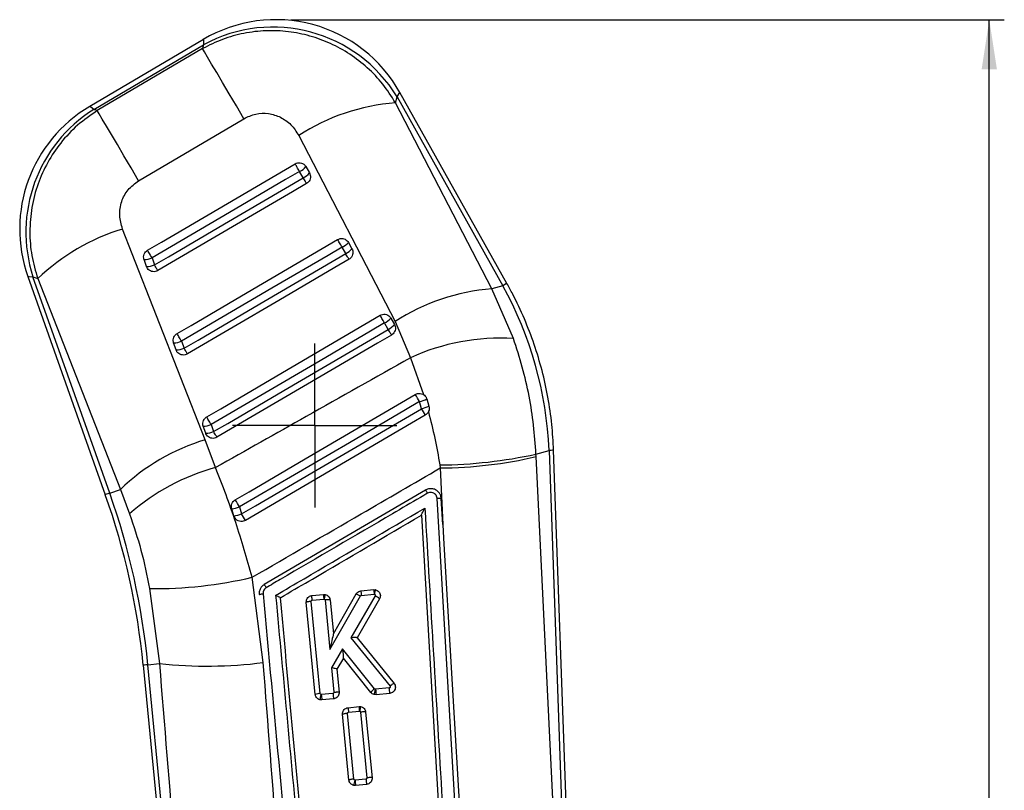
# Model space of a CAD drawing. Header units: millimetres. Extents: x 30 to 390, y 11 to 285.
# Tile 8 of 14: x 128 to 194, y 223 to 275. Entities that reach past the tile are written whole.
import ezdxf

# ---------------------------------------------------------------- set-up
doc = ezdxf.new("R2010")
doc.units = ezdxf.units.MM
doc.layers.add('FORMATO', color=179, linetype='Continuous')
doc.styles.add('SLDTEXTSTYLE0', font='TXT', dxfattribs={"width": 0.75})
doc.dimstyles.new('SLDDIMSTYLE1', dxfattribs={"dimtxt": 3.5, "dimasz": 3.302, "dimexe": 0, "dimexo": 0.0625, "dimgap": 0.875, "dimtad": 1, "dimdec": 0, "dimlfac": 0.75, "dimrnd": 1e-09, "dimzin": 12, "dimdsep": 46, "dimtxsty": 'SLDTEXTSTYLE0', "dimsah": 1, "dimcen": 0.09, "dimadec": 0, "dimazin": 3, "dimtfac": 1, "dimtofl": 0, "dimtmove": 0, "dimatfit": 3, "dimfxl": 0, "dimfrac": 2, "dimtolj": 1, "dimtzin": 12, "dimarcsym": 0})

# ---------------------------------------------------------------- blocks, each defined once
blk = doc.blocks.new('_D_3')
at = {"layer": 'FORMATO'}
for p, q in [((146.482, 274.523), (193.988, 274.523)), ((192.988, 98.779), (192.988, 274.523)), ((186.158, 98.779), (193.988, 98.779))]:
    blk.add_line(p, q, dxfattribs=at)
for points in [[(192.988, 274.523), (192.48, 271.221), (193.496, 271.221)], [(192.988, 98.779), (193.496, 102.081), (192.48, 102.081)]]:
    blk.add_solid(points, dxfattribs=at)
at = {"layer": 'FORMATO', "insert": (188.476, 185.454), "char_height": 3.5, "attachment_point": 1, "rotation": 90, "style": 'SLDTEXTSTYLE0'}
blk.add_mtext('132', dxfattribs=at)
blk = doc.blocks.new('SW_CENTERMARKSYMBOL_4')
at = {"layer": 'FORMATO', "color": 0}
for p, q in [((0, 3.333), (0, 5.467)), ((0, 0), (0, 3.333)), ((-3.333, 0), (-5.467, 0)), ((0, 0), (-3.333, 0)), ((0, 0), (0, -3.333)), ((0, 0), (3.333, 0)), ((3.333, 0), (5.467, 0)), ((0, -3.333), (0, -5.467))]:
    blk.add_line(p, q, dxfattribs=at)

msp = doc.modelspace()

# ---------------------------------------------------------------- linework, layer by layer
at = {"color": 7, "linetype": 'Continuous', "lineweight": 25}
for p, q in [((140.669406, 273.209641), (133.096887, 268.743643)), ((133.370346, 268.546889), (140.681203, 272.858549)), ((140.681203, 272.858549), (140.610117, 272.595236)), ((140.610117, 272.595236), (133.603057, 268.462329)), ((160.874697, 256.953626), (153.74697, 269.679118)), ((153.454373, 268.990089), (153.560089, 269.381671)), ((159.869577, 256.594886), (153.454373, 268.990089)), ((153.560089, 269.381671), (160.605626, 256.802906)), ((133.603057, 268.462329), (133.370346, 268.546889)), ((136.355984, 263.79763), (143.364038, 267.928808)), ((147.009751, 266.807228), (153.425922, 254.413395)), ((147.311102, 263.989776), (147.072778, 264.415293)), ((147.491754, 264.735529), (147.730083, 264.310012)), ((150.31889, 259.688069), (150.557218, 259.262571)), ((150.138206, 258.942295), (149.899881, 259.367793)), ((136.881375, 258.072683), (136.715403, 258.5406)), ((137.245082, 258.654465), (137.411051, 258.186548)), ((128.98104, 257.416695), (134.137139, 242.88091)), ((134.427797, 242.984016), (129.317026, 257.391998)), ((129.317026, 257.391998), (129.639768, 257.274736)), ((129.639768, 257.274736), (135.141565, 243.237197)), ((160.605626, 256.802906), (159.869577, 256.594886)), ((161.310318, 253.281265), (159.869577, 256.594886)), ((153.146028, 254.640608), (153.384356, 254.215111)), ((153.425922, 254.413395), (154.450049, 252.007146)), ((152.965322, 253.894835), (152.726995, 254.320333)), ((139.213893, 253.103921), (139.379865, 252.636015)), ((138.850225, 252.52217), (138.684251, 252.990076)), ((154.450049, 252.007146), (155.309668, 249.554862)), ((155.539013, 249.259253), (155.679527, 248.770713)), ((155.188332, 248.609393), (155.054776, 249.080101)), ((140.819083, 246.971646), (140.653109, 247.439553)), ((141.182724, 247.553388), (141.348698, 247.085481)), ((141.482515, 244.681427), (140.791919, 246.540794)), ((162.807314, 245.583484), (163.676639, 245.829184)), ((163.676639, 245.829184), (165.263677, 200.550973)), ((165.57855, 200.349747), (163.98408, 245.839963)), ((162.815207, 245.42129), (162.807314, 245.583484)), ((165.011456, 200.772324), (162.815207, 245.42129)), ((156.401127, 244.862983), (156.432831, 244.658698)), ((156.432831, 244.658698), (156.606858, 240.889429)), ((134.427797, 242.984016), (135.141565, 243.237197)), ((135.141565, 243.237197), (135.756476, 241.603553)), ((155.459474, 243.186483), (144.714868, 236.890713)), ((157.566655, 219.783554), (156.224166, 242.628703)), ((156.606858, 240.889429), (156.504994, 242.624401)), ((142.698572, 241.459657), (142.553295, 241.931497)), ((143.06898, 242.062111), (143.210876, 241.596301)), ((155.177326, 241.517195), (155.177387, 241.516162)), ((155.177387, 241.516162), (157.406009, 203.447709)), ((144.650813, 231.698294), (143.91557, 237.379153)), ((137.08599, 236.626297), (137.740312, 231.628527)), ((147.88357, 236.157427), (148.659498, 236.232409)), ((148.659498, 236.232409), (148.778633, 236.22632)), ((149.084415, 232.558538), (151.119088, 236.132432)), ((149.320298, 233.607758), (150.835833, 236.269791)), ((152.100106, 236.144155), (150.48414, 233.350813)), ((151.14961, 236.473033), (152.005679, 236.555764)), ((151.178081, 236.17043), (152.032494, 236.252993)), ((152.005679, 236.555764), (152.116196, 236.551304)), ((152.032494, 236.252993), (152.049868, 236.252506)), ((148.114175, 229.573895), (147.518516, 235.714107)), ((148.440342, 229.635069), (147.844725, 235.774854)), ((147.911179, 235.854744), (148.686407, 235.929657)), ((148.686407, 235.929657), (148.706541, 235.928664)), ((148.763503, 235.865592), (149.084415, 232.558538)), ((149.100928, 235.868404), (149.320298, 233.607758)), ((152.394246, 235.948254), (150.893044, 233.353286)), ((150.48414, 233.350813), (153.09218, 230.126887)), ((150.893044, 233.353286), (153.357705, 230.306605)), ((149.937679, 232.604721), (149.200967, 231.357286)), ((152.064662, 229.94548), (149.937679, 232.604721)), ((136.66124, 231.52405), (139.888228, 198.19646)), ((136.968206, 231.553772), (137.740312, 231.628527)), ((140.173399, 198.45129), (136.968206, 231.553772)), ((149.984682, 231.990327), (149.548846, 231.252352)), ((149.984682, 231.990327), (149.984647, 231.990366)), ((151.809963, 229.708283), (149.984682, 231.990327)), ((149.200967, 231.357286), (149.359326, 229.725142)), ((149.548776, 231.253067), (149.548846, 231.252352)), ((149.548846, 231.252352), (149.696738, 229.728082)), ((148.517898, 229.569762), (148.495409, 229.571491)), ((149.292893, 229.644665), (148.517898, 229.569762)), ((152.16514, 229.557831), (152.036114, 229.566196)), ((152.10543, 229.919979), (152.064662, 229.94548)), ((152.126859, 229.918549), (152.10543, 229.919979)), ((153.041947, 230.006982), (152.126859, 229.918549)), ((153.081722, 229.646414), (152.16514, 229.557831)), ((148.556323, 229.209065), (148.418144, 229.219645)), ((149.33227, 229.284057), (148.556323, 229.209065)), ((150.359181, 223.872979), (149.934648, 228.249201)), ((150.685361, 223.934014), (150.260852, 228.309978)), ((150.299699, 228.692521), (151.027306, 228.762835)), ((150.327307, 228.389829), (151.053478, 228.460003)), ((151.027306, 228.762835), (151.129597, 228.759765)), ((151.131362, 228.395938), (151.556026, 224.019497)), ((151.468794, 228.39866), (151.893443, 224.022368)), ((150.763258, 223.868846), (150.743121, 223.869969)), ((151.489693, 223.939051), (150.763258, 223.868846)), ((151.529079, 223.578432), (150.801455, 223.508119)), ((150.801455, 223.508119), (150.678501, 223.515132))]:
    msp.add_line(p, q, dxfattribs=at)
at = {"color": 8, "linetype": 'Continuous', "lineweight": 25, "flags": 128}
for points in [[(140.669406, 273.209641), (140.672362, 273.121704), (140.681203, 272.858549)], [(153.560089, 269.381671), (153.70016, 269.604613), (153.74697, 269.679118), (153.74697, 269.679118)], [(133.370346, 268.546889), (133.165383, 268.69437), (133.096887, 268.743643), (133.096887, 268.743643)], [(128.98104, 257.416695), (129.065196, 257.410516), (129.317026, 257.391998)], [(160.874697, 256.953626), (160.874697, 256.953626), (160.85784, 256.944189), (160.807301, 256.915877), (160.723176, 256.868749), (160.605626, 256.802906)], [(163.98408, 245.839963), (163.98408, 245.839963), (163.96482, 245.839287), (163.907074, 245.837271), (163.810952, 245.833893), (163.676639, 245.829184)], [(134.427797, 242.984016), (134.300816, 242.938975), (134.209942, 242.906739), (134.155349, 242.887367), (134.137139, 242.88091)], [(136.968206, 231.553772), (136.834101, 231.540788), (136.738127, 231.53149), (136.68047, 231.525907), (136.66124, 231.52405)]]:
    msp.add_lwpolyline(points, dxfattribs=at)
at = {"color": 7, "linetype": 'Continuous', "lineweight": 25, "flags": 128}
for points in [[(143.364038, 267.928808), (142.861613, 268.780519), (142.385123, 269.588162), (141.945472, 270.333299), (141.552712, 270.998865), (141.215832, 271.569639), (140.94254, 272.032568), (140.739082, 272.377063), (140.610117, 272.595236)], [(136.355984, 263.79763), (135.853721, 264.649043), (135.377398, 265.456408), (134.937908, 266.201267), (134.545302, 266.866574), (134.208553, 267.43713), (133.935365, 267.89986), (133.731984, 268.244216), (133.603057, 268.462329)], [(136.947213, 259.162554), (137.88124, 259.710063), (141.617351, 261.900077), (146.774943, 264.923323)], [(147.072778, 264.415293), (147.028114, 264.491488), (146.983296, 264.567941), (146.939527, 264.642605), (146.897987, 264.713475), (146.859791, 264.778623), (146.82597, 264.836301), (146.797432, 264.884978), (146.774943, 264.923323)], [(147.072778, 264.415293), (146.138753, 263.867785), (142.402657, 261.677731), (137.245082, 258.654465)], [(137.411051, 258.186548), (138.345076, 258.734057), (142.081172, 260.92409), (147.311102, 263.989776)], [(147.533708, 263.609915), (146.599678, 263.062407), (142.863558, 260.872413), (137.633598, 257.806787)], [(147.533708, 263.609915), (147.526826, 263.621677), (147.512782, 263.645658), (147.491955, 263.681202), (147.464904, 263.727356), (147.432358, 263.782888), (147.395194, 263.846307), (147.35441, 263.915906), (147.311102, 263.989776)], [(140.791919, 246.540794), (135.934751, 258.929719), (135.288252, 260.578244)], [(138.916056, 253.612021), (139.850086, 254.159529), (143.586199, 256.349533), (149.602069, 259.875863)], [(149.899881, 259.367793), (149.855217, 259.444008), (149.810398, 259.52046), (149.766631, 259.595125), (149.725093, 259.665995), (149.686901, 259.731143), (149.653084, 259.78884), (149.624551, 259.837517), (149.602069, 259.875863)], [(137.245082, 258.654465), (137.200421, 258.730659), (137.155601, 258.807112), (137.111831, 258.881777), (137.070287, 258.952647), (137.032085, 259.017814), (136.998257, 259.075512), (136.969709, 259.124189), (136.947213, 259.162554)], [(149.899881, 259.367793), (148.965855, 258.820305), (145.229748, 256.630281), (139.213893, 253.103921)], [(139.379865, 252.636015), (140.313892, 253.183513), (144.049998, 255.373537), (150.138206, 258.942295)], [(150.360847, 258.562475), (150.353958, 258.574217), (150.339907, 258.598198), (150.319074, 258.633742), (150.29202, 258.679896), (150.259469, 258.735428), (150.222301, 258.798827), (150.181514, 258.868425), (150.138206, 258.942295)], [(150.360847, 258.562475), (149.426816, 258.014966), (145.690695, 255.824982), (139.602463, 252.256254)], [(137.633598, 257.806787), (137.626723, 257.818529), (137.612691, 257.84249), (137.591872, 257.878015), (137.564831, 257.924169), (137.532292, 257.97968), (137.495134, 258.0431), (137.454354, 258.112658), (137.411051, 258.186548)], [(140.884909, 248.061497), (141.818939, 248.608996), (145.555057, 250.799), (152.429198, 254.828413)], [(152.726995, 254.320333), (152.682331, 254.396537), (152.637512, 254.47299), (152.593746, 254.547665), (152.552209, 254.618525), (152.51402, 254.683683), (152.480206, 254.74138), (152.451676, 254.790057), (152.429198, 254.828413)], [(152.726995, 254.320333), (151.792968, 253.772834), (148.056856, 251.58282), (141.182724, 247.553388)], [(141.348698, 247.085481), (142.282725, 247.63298), (146.018836, 249.822993), (152.965322, 253.894835)], [(153.187986, 253.515034), (153.181092, 253.526776), (153.167039, 253.550747), (153.146202, 253.586282), (153.119143, 253.632435), (153.08659, 253.687967), (153.049419, 253.751377), (153.008631, 253.820955), (152.965322, 253.894835)], [(139.213893, 253.103921), (139.169229, 253.180116), (139.124412, 253.256579), (139.080642, 253.331243), (139.039102, 253.402113), (139.000906, 253.467271), (138.967083, 253.524978), (138.938544, 253.573665), (138.916056, 253.612021)], [(153.187986, 253.515034), (152.253955, 252.967536), (148.517833, 250.777542), (141.571331, 246.70573)], [(139.602463, 252.256254), (139.595581, 252.267996), (139.581537, 252.291957), (139.560713, 252.327481), (139.533662, 252.373635), (139.501118, 252.429157), (139.463954, 252.492556), (139.42317, 252.562135), (139.379865, 252.636015)], [(142.790313, 242.536415), (143.709993, 243.075161), (147.446715, 245.264112), (154.774761, 249.556878)], [(155.054776, 249.080101), (154.120489, 248.53304), (150.383337, 246.344824), (143.06898, 242.062111)], [(143.210876, 241.596301), (144.145172, 242.143342), (147.882343, 244.331518), (155.188332, 248.609393)], [(141.182724, 247.553388), (141.13806, 247.629582), (141.093242, 247.706045), (141.049475, 247.78071), (141.007938, 247.85158), (140.969744, 247.916747), (140.935926, 247.974445), (140.907393, 248.023132), (140.884909, 248.061497)], [(155.438849, 248.18026), (154.511125, 247.636745), (150.774507, 245.447625), (143.463039, 241.164167)], [(141.571331, 246.70573), (141.564444, 246.717472), (141.550395, 246.741423), (141.529563, 246.776958), (141.502508, 246.823102), (141.469959, 246.878623), (141.432793, 246.942023), (141.392006, 247.011601), (141.348698, 247.085481)], [(156.606858, 240.889429), (156.660273, 239.979425), (157.165783, 231.361001), (157.843988, 219.779103)]]:
    msp.add_lwpolyline(points, dxfattribs=at)
at = {"color": 7, "linetype": 'Continuous', "lineweight": 25}
for centre, radius, start, end in [((145.481831, 265.049696), 9.473333, 29.18729665, 120.58784373), ((145.294144, 264.354468), 9.674638, 31.30723673, 118.47710645), ((154.538608, 255.184126), 13.848472, 94.4904392, 122.93312249), ((137.909312, 260.58371), 9.473333, 120.49849782, 199.57302113), ((138.500681, 260.368827), 9.654068, 122.10124386, 197.95980232), ((146.53506, 265.553007), 1.258385, 295.29682946, 319.4866998), ((146.773333, 265.127571), 1.258481, 295.29734412, 319.48552971), ((139.384007, 247.094373), 14.092196, 106.89627407, 133.74606919), ((149.362114, 260.50557), 1.258463, 295.29762364, 319.48834145), ((149.600405, 260.080124), 1.258525, 295.29802205, 319.48761534), ((136.692686, 259.935197), 1.394782, 270.9332364, 293.33115759), ((136.858577, 259.467641), 1.395143, 270.93627715, 293.32822724), ((160.949053, 242.79901), 13.838044, 94.47406389, 122.93284673), ((152.189092, 255.458358), 1.258746, 295.298394, 319.48445808), ((152.427463, 255.032806), 1.258678, 295.29762289, 319.48506534), ((138.661534, 254.384714), 1.394823, 270.93319248, 293.32874886), ((160.456688, 238.771467), 14.534886, 86.63309523, 114.40958276), ((138.827569, 253.916513), 1.394528, 270.93089402, 293.33115771), ((4.013248, 160.692852), 175.002426, 30.33553425, 30.51656171), ((154.345818, 251.740381), 2.753128, 284.92236009, 295.68327111), ((154.32029, 252.080922), 3.578409, 284.03871934, 292.3240234), ((67.061533, 196.875558), 102.189639, 30.13597471, 30.41458005), ((140.630397, 248.834151), 1.394783, 270.93304934, 293.32805191), ((144.890058, 233.047605), 14.101805, 106.89453748, 133.73262783), ((140.796369, 248.366252), 1.394791, 270.93311144, 293.32798982), ((156.154181, 275.898556), 31.036555, 270.45588604, 282.37824176), ((156.263, 273.169449), 28.511257, 270.34129181, 283.2859594), ((145.107497, 231.072294), 14.083643, 104.91521857, 131.60283423), ((89.15207, 226.923909), 47.731357, 5.53050051, 19.53050051), ((89.15207, 226.923909), 48.039759, 5.53050051, 19.53050051), ((141.991244, 245.23388), 3.349871, 279.65893901, 288.76725009), ((15.645522, 167.51634), 147.627266, 30.32865498, 30.54215831), ((141.821326, 245.777314), 4.405873, 281.48481354, 288.38410601), ((63.2256, 194.632955), 92.753438, 30.11025875, 30.41932074), ((137.39423, 265.183971), 28.559338, 269.3815965, 283.1995674), ((157.5075, 236.86626), 8.870677, 184.09754208, 186.06082389), ((160.823777, 237.184156), 8.840459, 184.07609807, 186.04616552), ((151.498975, 234.922798), 1.361276, 48.87752539, 63.79437897), ((149.349416, 233.590536), 0.03383, 149.3977405, 151.54423263), ((150.799602, 233.278884), 0.119446, 38.52804113, 39.37979687), ((140.897611, 261.175737), 29.71542, 263.90074206, 277.25611552), ((148.451598, 228.674946), 0.960189, 90.67168096, 110.57374056), ((150.831034, 228.874184), 2.437495, 163.37686301, 171.85215626), ((159.805492, 230.589835), 11.333594, 185.16385718, 186.9977212), ((152.707258, 229.000122), 1.14308, 124.2054505, 141.71886949), ((163.374089, 230.92977), 11.292597, 185.13756012, 186.97810533), ((159.667566, 229.357), 8.660665, 183.93386937, 185.94486114), ((151.060666, 228.384949), 0.075401, 81.55986837, 95.47104384), ((153.322338, 223.216959), 2.660597, 165.79232503, 173.5653409), ((161.988667, 224.875095), 11.270419, 185.12231805, 186.96649043)]:
    msp.add_arc(centre, radius, start, end, dxfattribs=at)
for centre, major_axis, ratio, start_param, end_param in [((139.371717, 244.945343), (-6.680675, 23.637038), 0.989570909, 4.47568763, 4.943875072), ((149.090025, 232.529547), (0.230146, 1.07762), 0.0104766, 0.033018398, 1.546130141), ((150.48975, 233.321826), (0.402793, 0.031425), 0.072615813, 0.049885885, 1.579059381), ((149.943289, 232.575732), (-0.041392, 0.585385), 0.006059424, 1.520827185, 3.132812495), ((149.206577, 231.328301), (0.342159, -0.075929), 0.077321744, 0.02519799, 1.604347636)]:
    msp.add_ellipse(centre, major_axis=major_axis, ratio=ratio, start_param=start_param, end_param=end_param, dxfattribs=at)
for points, knots in [([(153.454373, 268.990089), (153.184823, 269.412222), (152.645731, 270.256476), (151.607534, 271.339914), (150.433363, 272.250899), (149.14429, 272.965188), (147.76504, 273.469044), (146.320199, 273.760449), (144.837611, 273.821255), (143.360686, 273.647519), (141.927394, 273.255424), (141.049212, 272.8153), (140.610117, 272.595236)], [0, 0, 0, 0, 0.1014337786, 0.2028646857, 0.3022117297, 0.4015560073, 0.5000794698, 0.5986011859, 0.6992981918, 0.7999951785, 0.8999966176, 1, 1, 1, 1]), ([(133.603057, 268.462329), (133.153741, 268.153566), (132.255118, 267.536046), (131.149238, 266.351075), (130.26537, 265.02946), (129.610797, 263.581053), (129.205443, 262.019757), (129.070495, 260.405742), (129.194371, 258.799595), (129.491301, 257.783026), (129.639768, 257.274736)], [0, 0, 0, 0, 0.1277830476, 0.2555638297, 0.3773005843, 0.4990383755, 0.6258607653, 0.7526868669, 0.8763421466, 1, 1, 1, 1]), ([(143.364038, 267.928808), (143.622541, 268.050258), (144.139783, 268.29327), (145.007709, 268.309746), (145.821301, 268.056066), (146.538644, 267.550796), (146.850463, 267.058638), (147.009751, 266.807228)], [0, 0, 0, 0, 0.197326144, 0.394833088, 0.589882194, 0.790498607, 1, 1, 1, 1]), ([(146.774943, 264.923323), (146.825646, 264.947115), (146.929826, 264.996), (147.106843, 265.001887), (147.275937, 264.952058), (147.410398, 264.85758), (147.46713, 264.77247), (147.491754, 264.735529)], [0, 0, 0, 0, 0.201084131, 0.41317151, 0.625255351, 0.837344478, 1, 1, 1, 1]), ([(147.730083, 264.310012), (147.749998, 264.266276), (147.793932, 264.169794), (147.80085, 264.001713), (147.751554, 263.832215), (147.656947, 263.695199), (147.571113, 263.6358), (147.533708, 263.609915)], [0, 0, 0, 0, 0.180197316, 0.397514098, 0.614824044, 0.832147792, 1, 1, 1, 1]), ([(135.288252, 260.578244), (135.20217, 260.87738), (135.029823, 261.476291), (135.174337, 262.403775), (135.606489, 263.243326), (136.102102, 263.609866), (136.355984, 263.79763)], [0, 0, 0, 0, 0.253413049, 0.507367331, 0.747643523, 1, 1, 1, 1]), ([(149.602069, 259.875863), (149.655722, 259.900717), (149.763029, 259.950427), (149.943254, 259.953239), (150.111397, 259.900444), (150.241531, 259.805396), (150.29613, 259.722587), (150.31889, 259.688069)], [0, 0, 0, 0, 0.212093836, 0.42419254, 0.636291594, 0.848388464, 1, 1, 1, 1]), ([(136.715403, 258.5406), (136.713188, 258.547112), (136.692417, 258.608175), (136.676641, 258.732558), (136.714061, 258.905123), (136.804772, 259.059741), (136.899961, 259.128448), (136.947213, 259.162554)], [0, 0, 0, 0, 0.029082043, 0.272680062, 0.516298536, 0.759893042, 1, 1, 1, 1]), ([(150.557218, 259.262571), (150.577132, 259.218835), (150.621061, 259.122352), (150.627987, 258.954274), (150.578695, 258.784775), (150.484088, 258.647758), (150.398253, 258.58836), (150.360847, 258.562475)], [0, 0, 0, 0, 0.1801956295, 0.397513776, 0.6148234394, 0.8321463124, 1, 1, 1, 1]), ([(137.633598, 257.806787), (137.581847, 257.782617), (137.476543, 257.733435), (137.298606, 257.728681), (137.129047, 257.779212), (136.986943, 257.88385), (136.912072, 257.992762), (136.886392, 258.05962), (136.881375, 258.072683)], [0, 0, 0, 0, 0.185507, 0.377480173, 0.569451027, 0.761418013, 0.953383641, 1, 1, 1, 1]), ([(163.98408, 245.839963), (163.952176, 246.414655), (163.886577, 247.596271), (163.624387, 249.36986), (163.233396, 251.151014), (162.709088, 252.897666), (162.055894, 254.599254), (161.425872, 255.945807), (161.004663, 256.715985), (160.874697, 256.953626)], [0, 0, 0, 0, 0.148189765, 0.304690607, 0.461144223, 0.617549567, 0.773912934, 0.930239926, 1, 1, 1, 1]), ([(152.429198, 254.828413), (152.429933, 254.82884), (152.481322, 254.858723), (152.594134, 254.901291), (152.772566, 254.90602), (152.940929, 254.851668), (153.069746, 254.756656), (153.123774, 254.674464), (153.146028, 254.640608)], [0, 0, 0, 0, 0.00307997, 0.215171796, 0.427261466, 0.639352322, 0.851448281, 1, 1, 1, 1]), ([(153.384356, 254.215111), (153.404268, 254.171381), (153.448199, 254.074906), (153.455124, 253.906834), (153.405838, 253.737336), (153.311225, 253.600325), (153.225393, 253.540923), (153.187986, 253.515034)], [0, 0, 0, 0, 0.180176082, 0.397500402, 0.614815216, 0.832131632, 1, 1, 1, 1]), ([(138.684251, 252.990076), (138.673017, 253.031207), (138.646519, 253.12822), (138.661888, 253.29034), (138.733627, 253.452324), (138.829905, 253.557072), (138.897698, 253.600312), (138.916056, 253.612021)], [0, 0, 0, 0, 0.179198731, 0.422665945, 0.666126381, 0.909588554, 1, 1, 1, 1]), ([(162.807314, 245.583484), (162.763728, 246.228382), (162.676559, 247.51815), (162.364051, 249.456991), (161.926706, 251.390479), (161.515779, 252.651008), (161.310318, 253.281265)], [0, 0, 0, 0, 0.24613116, 0.492251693, 0.746129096, 1, 1, 1, 1]), ([(139.602463, 252.256254), (139.550621, 252.23205), (139.445219, 252.182841), (139.267179, 252.178191), (139.097648, 252.228808), (138.955593, 252.333529), (138.880853, 252.442419), (138.855209, 252.509194), (138.850225, 252.52217)], [0, 0, 0, 0, 0.18581642, 0.377785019, 0.569755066, 0.761719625, 0.953696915, 1, 1, 1, 1]), ([(154.450049, 252.007146), (152.136334, 250.698971), (147.814696, 248.255517), (143.491269, 245.815234), (141.482515, 244.681427)], [0, 0, 0, 0, 0.535379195, 1, 1, 1, 1]), ([(154.774761, 249.556878), (154.825493, 249.580623), (154.929915, 249.629495), (155.107267, 249.634322), (155.235232, 249.597156), (155.297904, 249.561546), (155.309668, 249.554862)], [0, 0, 0, 0, 0.297630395, 0.612610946, 0.927282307, 1, 1, 1, 1]), ([(155.309668, 249.554862), (155.356655, 249.519899), (155.450623, 249.449979), (155.51452, 249.335172), (155.535677, 249.269591), (155.539013, 249.259253)], [0, 0, 0, 0, 0.457254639, 0.914436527, 1, 1, 1, 1]), ([(155.679527, 248.770713), (155.6892, 248.716563), (155.70923, 248.60443), (155.679928, 248.477854), (155.650173, 248.41341), (155.644945, 248.402088)], [0, 0, 0, 0, 0.434977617, 0.900736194, 1, 1, 1, 1]), ([(140.653109, 247.439553), (140.641862, 247.480746), (140.615357, 247.577822), (140.630797, 247.740002), (140.702593, 247.901962), (140.798865, 248.006626), (140.866606, 248.049825), (140.884909, 248.061497)], [0, 0, 0, 0, 0.179464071, 0.422925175, 0.66639493, 0.909862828, 1, 1, 1, 1]), ([(155.644945, 248.402088), (155.6217, 248.361837), (155.570098, 248.272484), (155.485395, 248.212966), (155.438849, 248.18026)], [0, 0, 0, 0, 0.450473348, 1, 1, 1, 1]), ([(155.644945, 248.402088), (155.795342, 247.819067), (156.097166, 246.649028), (156.299576, 245.459685), (156.401127, 244.862983)], [0, 0, 0, 0, 0.49829224, 1, 1, 1, 1]), ([(141.571331, 246.70573), (141.519487, 246.681522), (141.414084, 246.632307), (141.236037, 246.627655), (141.066504, 246.678286), (140.924456, 246.783015), (140.849704, 246.891896), (140.824066, 246.95867), (140.819083, 246.971646)], [0, 0, 0, 0, 0.18582566, 0.377793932, 0.569763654, 0.761733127, 0.953698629, 1, 1, 1, 1]), ([(143.91557, 237.379153), (143.564901, 238.603321), (143.034783, 240.453942), (142.183633, 242.883618), (141.71622, 244.082161), (141.482515, 244.681427)], [0, 0, 0, 0, 0.4942015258, 0.7471029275, 1, 1, 1, 1]), ([(143.91557, 237.379153), (146.333863, 238.786772), (150.505354, 241.214877), (154.678807, 243.639623), (156.432831, 244.658698)], [0, 0, 0, 0, 0.579718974, 1, 1, 1, 1]), ([(156.414429, 242.931494), (156.390965, 242.967659), (156.324891, 243.069498), (156.166546, 243.198541), (155.94355, 243.282442), (155.705148, 243.286773), (155.544163, 243.234407), (155.468059, 243.191343), (155.459698, 243.186612)], [0, 0, 0, 0, 0.1181481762, 0.3327007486, 0.5469810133, 0.7606708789, 0.9737073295, 1, 1, 1, 1]), ([(155.58529, 242.974231), (155.429594, 242.883026), (154.651115, 242.427), (151.381507, 240.511693), (147.956121, 238.505189), (145.153516, 236.863513), (144.842062, 236.681073)], [0, 0, 0, 0, 0.043477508, 0.217387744, 0.913028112, 1, 1, 1, 1]), ([(155.460147, 243.18687), (155.462087, 243.183817), (155.465967, 243.17771), (155.494417, 243.129459), (155.535245, 243.059704), (155.568458, 243.002635), (155.585064, 242.974102)], [0, 0, 0, 0, 0.250004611, 0.500005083, 0.75000855, 1, 1, 1, 1]), ([(156.224166, 242.628703), (156.223968, 242.632001), (156.220908, 242.682923), (156.196569, 242.780807), (156.116722, 242.902281), (156.001063, 242.990644), (155.863179, 243.035068), (155.716344, 243.034255), (155.628914, 242.994212), (155.585289, 242.974231)], [0, 0, 0, 0, 0.011452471, 0.176796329, 0.341936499, 0.506668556, 0.670986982, 0.83582865, 1, 1, 1, 1]), ([(156.504994, 242.624401), (156.50151, 242.626343), (156.494083, 242.630481), (156.449537, 242.634111), (156.388831, 242.634879), (156.312577, 242.633458), (156.258357, 242.630542), (156.224166, 242.628703)], [0, 0, 0, 0, 0.188958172, 0.402808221, 0.618040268, 0.7591406, 1, 1, 1, 1]), ([(156.504994, 242.624401), (156.492946, 242.706823), (156.477211, 242.814462), (156.426345, 242.909281), (156.414429, 242.931494)], [0, 0, 0, 0, 0.765730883, 1, 1, 1, 1]), ([(142.553295, 241.931497), (142.541825, 241.987028), (142.518467, 242.100109), (142.556036, 242.274006), (142.64584, 242.427695), (142.738222, 242.50574), (142.78955, 242.535965), (142.790313, 242.536415)], [0, 0, 0, 0, 0.24201226, 0.492831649, 0.744212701, 0.996194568, 1, 1, 1, 1]), ([(145.496491, 236.185431), (145.652187, 236.276633), (146.43067, 236.732642), (149.735473, 238.668473), (152.88455, 240.513165), (155.410846, 241.993039)], [0, 0, 0, 0, 0.047112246, 0.235561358, 1, 1, 1, 1]), ([(155.177326, 241.517195), (155.178125, 241.52137), (155.179936, 241.530833), (155.19885, 241.57571), (155.242162, 241.667726), (155.3155, 241.813045), (155.377662, 241.930988), (155.410208, 241.991847), (155.410846, 241.993039)], [0, 0, 0, 0, 0.084475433, 0.1914877, 0.360718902, 0.66705459, 0.993478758, 1, 1, 1, 1]), ([(155.410846, 241.993039), (155.792951, 235.494606), (156.552761, 222.572587), (157.310525, 209.649819), (157.687213, 203.22586)], [0, 0, 0, 0, 0.502896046, 1, 1, 1, 1]), ([(135.756476, 241.603553), (136.022735, 240.804885), (136.563638, 239.182402), (136.910083, 237.48709), (137.08599, 236.626297)], [0, 0, 0, 0, 0.492250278, 1, 1, 1, 1]), ([(143.463039, 241.164167), (143.417432, 241.142371), (143.318436, 241.095058), (143.146462, 241.08501), (142.973559, 241.131072), (142.826535, 241.232762), (142.737662, 241.351795), (142.708158, 241.433207), (142.698572, 241.459657)], [0, 0, 0, 0, 0.160470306, 0.348328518, 0.536017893, 0.723282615, 0.910095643, 1, 1, 1, 1]), ([(145.793168, 236.017673), (145.879421, 236.068212), (146.588415, 236.483632), (149.716498, 238.316438), (152.758312, 240.098743), (155.177387, 241.516162)], [0, 0, 0, 0, 0.027573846, 0.226655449, 1, 1, 1, 1]), ([(144.714875, 236.890693), (144.656945, 236.848692), (144.541084, 236.764689), (144.422578, 236.574087), (144.371318, 236.387751), (144.375696, 236.269306), (144.37719, 236.228883)], [0, 0, 0, 0, 0.272312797, 0.544627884, 0.84458655, 1, 1, 1, 1]), ([(144.842064, 236.681073), (144.821323, 236.667161), (144.760622, 236.626446), (144.686513, 236.533509), (144.635048, 236.406436), (144.635051, 236.319453), (144.635052, 236.276149)], [0, 0, 0, 0, 0.156198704, 0.457137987, 0.729736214, 1, 1, 1, 1]), ([(144.714875, 236.890693), (144.716884, 236.887718), (144.720901, 236.881768), (144.74987, 236.834301), (144.791385, 236.765597), (144.825171, 236.709248), (144.842064, 236.681073)], [0, 0, 0, 0, 0.249999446, 0.500007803, 0.750004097, 1, 1, 1, 1]), ([(144.377101, 236.229906), (144.38071, 236.233251), (144.38793, 236.23994), (144.446945, 236.25271), (144.532102, 236.265508), (144.600765, 236.272258), (144.635097, 236.275632)], [0, 0, 0, 0, 0.2499988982, 0.4999969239, 0.7500014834, 1, 1, 1, 1]), ([(144.635057, 236.276149), (145.377323, 228.302674), (146.446742, 216.814885), (147.517452, 205.329524), (147.845001, 201.815952)], [0, 0, 0, 0, 0.6940826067, 1, 1, 1, 1]), ([(145.496491, 236.185431), (145.497682, 236.184821), (145.504417, 236.181376), (145.544091, 236.161117), (145.611298, 236.125876), (145.690155, 236.082839), (145.747432, 236.04982), (145.783858, 236.026931), (145.790211, 236.020615), (145.793168, 236.017673)], [0, 0, 0, 0, 0.008697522, 0.04918181, 0.289073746, 0.496528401, 0.677751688, 0.849966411, 1, 1, 1, 1]), ([(148.650952, 202.320009), (148.124127, 207.972381), (147.072074, 219.25997), (146.021153, 230.54933), (145.496491, 236.185431)], [0, 0, 0, 0, 0.500759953, 1, 1, 1, 1]), ([(148.900029, 202.59272), (148.898094, 202.613542), (148.829619, 203.35018), (148.495016, 206.95013), (147.461379, 218.070347), (146.49418, 228.475884), (145.793168, 236.017673)], [0, 0, 0, 0, 0.0018690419, 0.0661231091, 0.3231389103, 1, 1, 1, 1]), ([(147.518516, 235.714107), (147.518665, 235.760025), (147.518964, 235.851869), (147.577323, 235.979851), (147.671466, 236.081093), (147.780217, 236.140163), (147.854374, 236.15255), (147.88357, 236.157427)], [0, 0, 0, 0, 0.215554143, 0.431140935, 0.646042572, 0.860641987, 1, 1, 1, 1]), ([(147.911179, 235.854744), (147.907237, 235.895219), (147.899351, 235.97617), (147.89014, 236.07531), (147.884096, 236.144055), (147.883734, 236.152969), (147.883553, 236.157427)], [0, 0, 0, 0, 0.249992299, 0.499998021, 0.749999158, 1, 1, 1, 1]), ([(148.778645, 236.22631), (148.776663, 236.222954), (148.772699, 236.216244), (148.757907, 236.160595), (148.73828, 236.077185), (148.720035, 235.993611), (148.709373, 235.942296), (148.706541, 235.928664)], [0, 0, 0, 0, 0.226540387, 0.453081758, 0.679629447, 0.914891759, 1, 1, 1, 1]), ([(148.778633, 236.22632), (148.822591, 236.212742), (148.910503, 236.185588), (149.014954, 236.092509), (149.081287, 235.982392), (149.094994, 235.90284), (149.100928, 235.868404)], [0, 0, 0, 0, 0.265591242, 0.531159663, 0.797046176, 1, 1, 1, 1]), ([(150.835833, 236.269791), (150.855005, 236.297812), (150.900146, 236.363788), (151.007764, 236.442769), (151.101325, 236.462731), (151.14961, 236.473033)], [0, 0, 0, 0, 0.263233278, 0.619773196, 1, 1, 1, 1]), ([(150.835833, 236.269791), (150.841217, 236.269832), (150.851986, 236.269913), (150.917735, 236.240336), (151.00981, 236.193478), (151.082662, 236.152781), (151.119088, 236.132432)], [0, 0, 0, 0, 0.249999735, 0.500001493, 0.750001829, 1, 1, 1, 1]), ([(151.119088, 236.132432), (151.122976, 236.138001), (151.130582, 236.148892), (151.144125, 236.158828), (151.15968, 236.166814), (151.170523, 236.168945), (151.178081, 236.17043)], [0, 0, 0, 0, 0.2795885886, 0.5468610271, 0.68416112, 1, 1, 1, 1]), ([(151.14961, 236.473033), (151.149681, 236.469337), (151.149823, 236.461945), (151.154823, 236.404675), (151.16279, 236.320528), (151.170265, 236.24566), (151.175505, 236.194901), (151.177043, 236.180291), (151.178081, 236.17043)], [0, 0, 0, 0, 0.227478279, 0.454953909, 0.682436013, 0.909922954, 0.939206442, 1, 1, 1, 1]), ([(152.116162, 236.551314), (152.114292, 236.547907), (152.110552, 236.541093), (152.096891, 236.485148), (152.07907, 236.40246), (152.063514, 236.324259), (152.053773, 236.273283), (152.05094, 236.25821), (152.049868, 236.252506)], [0, 0, 0, 0, 0.226600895, 0.453200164, 0.679810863, 0.906418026, 0.96458824, 1, 1, 1, 1]), ([(152.049868, 236.252506), (152.055106, 236.251032), (152.068473, 236.24727), (152.087108, 236.234469), (152.102393, 236.214536), (152.110066, 236.191044), (152.110084, 236.166265), (152.103423, 236.151506), (152.100106, 236.144155)], [0, 0, 0, 0, 0.1172448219, 0.2992001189, 0.4774830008, 0.6525909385, 0.8269505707, 1, 1, 1, 1]), ([(152.116196, 236.551304), (152.160692, 236.53819), (152.249681, 236.511961), (152.356899, 236.419506), (152.428932, 236.299696), (152.455937, 236.162566), (152.440077, 236.040531), (152.406962, 235.973857), (152.394246, 235.948254)], [0, 0, 0, 0, 0.178115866, 0.356224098, 0.534525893, 0.71248087, 0.88959324, 1, 1, 1, 1]), ([(147.844725, 235.774854), (147.80157, 235.770243), (147.715262, 235.76102), (147.60726, 235.743824), (147.532234, 235.726961), (147.523082, 235.718464), (147.518506, 235.714216)], [0, 0, 0, 0, 0.25000255, 0.499999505, 0.750000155, 1, 1, 1, 1]), ([(147.844725, 235.774854), (147.844558, 235.779082), (147.844092, 235.790863), (147.849129, 235.810641), (147.862136, 235.831311), (147.881943, 235.846922), (147.89952, 235.853235), (147.909476, 235.854524), (147.911179, 235.854744)], [0, 0, 0, 0, 0.1105880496, 0.3081888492, 0.5231586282, 0.7380493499, 0.9551841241, 1, 1, 1, 1]), ([(148.706541, 235.928664), (148.712035, 235.927119), (148.725295, 235.923391), (148.743299, 235.910451), (148.758554, 235.890413), (148.761821, 235.87403), (148.763503, 235.865592)], [0, 0, 0, 0, 0.187624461, 0.452891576, 0.718219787, 1, 1, 1, 1]), ([(149.100927, 235.868414), (149.095508, 235.87181), (149.08467, 235.878602), (149.006218, 235.880887), (148.894874, 235.876998), (148.807294, 235.869394), (148.763503, 235.865592)], [0, 0, 0, 0, 0.249998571, 0.499997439, 0.749997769, 1, 1, 1, 1]), ([(137.740312, 231.628527), (138.402763, 223.463226), (139.292614, 212.495003), (140.175308, 201.52972), (140.40088, 198.727547)], [0, 0, 0, 0, 0.744450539, 1, 1, 1, 1]), ([(147.034281, 200.106203), (146.862393, 202.462777), (146.094281, 212.993547), (145.281618, 223.524194), (144.650813, 231.698294)], [0, 0, 0, 0, 0.223779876, 1, 1, 1, 1]), ([(153.09218, 230.126887), (153.095674, 230.12178), (153.103831, 230.109858), (153.109498, 230.087413), (153.107707, 230.062478), (153.099624, 230.04417), (153.087641, 230.028302), (153.071751, 230.01527), (153.053799, 230.008636), (153.043669, 230.007222), (153.041947, 230.006982)], [0, 0, 0, 0, 0.117090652, 0.273346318, 0.429278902, 0.585196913, 0.645218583, 0.806188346, 0.967060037, 1, 1, 1, 1]), ([(153.357705, 230.306605), (153.382985, 230.267812), (153.433549, 230.190221), (153.454888, 230.050386), (153.431527, 229.913004), (153.363134, 229.791031), (153.258697, 229.699279), (153.157831, 229.65717), (153.097221, 229.648604), (153.081722, 229.646414)], [0, 0, 0, 0, 0.158543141, 0.317105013, 0.475147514, 0.63245019, 0.789284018, 0.946115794, 1, 1, 1, 1]), ([(153.357502, 230.306853), (153.352785, 230.306824), (153.343353, 230.306765), (153.293658, 230.276807), (153.224098, 230.228402), (153.164035, 230.183165), (153.119735, 230.148725), (153.104114, 230.136345), (153.09218, 230.126887)], [0, 0, 0, 0, 0.220514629, 0.441024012, 0.661544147, 0.882050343, 0.909891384, 1, 1, 1, 1]), ([(148.418144, 229.219645), (148.374731, 229.235447), (148.287906, 229.26705), (148.187703, 229.365616), (148.130233, 229.473118), (148.118596, 229.54615), (148.114175, 229.573895)], [0, 0, 0, 0, 0.2767131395, 0.5534187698, 0.8303421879, 1, 1, 1, 1]), ([(148.495409, 229.571491), (148.490233, 229.573181), (148.477244, 229.577423), (148.459653, 229.59081), (148.445073, 229.611041), (148.441922, 229.627043), (148.440342, 229.635069)], [0, 0, 0, 0, 0.181968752, 0.456645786, 0.727452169, 1, 1, 1, 1]), ([(149.359326, 229.725142), (149.359497, 229.720213), (149.359951, 229.707038), (149.353694, 229.686026), (149.341913, 229.669299), (149.326559, 229.656011), (149.311092, 229.647803), (149.297826, 229.645516), (149.292893, 229.644665)], [0, 0, 0, 0, 0.128254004, 0.342799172, 0.557308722, 0.651063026, 0.870263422, 1, 1, 1, 1]), ([(149.292893, 229.644665), (149.294014, 229.633899), (149.297568, 229.599763), (149.304957, 229.528404), (149.314617, 229.436171), (149.323701, 229.352065), (149.330245, 229.294968), (149.331585, 229.287687), (149.332255, 229.284047)], [0, 0, 0, 0, 0.0590194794, 0.187133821, 0.3903527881, 0.5935691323, 0.7967839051, 1, 1, 1, 1]), ([(149.696738, 229.728082), (149.696632, 229.682118), (149.69642, 229.590186), (149.638109, 229.462033), (149.543943, 229.360588), (149.435291, 229.30146), (149.36127, 229.288956), (149.33227, 229.284057)], [0, 0, 0, 0, 0.2157282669, 0.4314781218, 0.6466450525, 0.8615618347, 1, 1, 1, 1]), ([(149.359326, 229.725142), (149.389417, 229.727845), (149.45217, 229.733484), (149.545342, 229.738719), (149.626731, 229.740182), (149.684769, 229.736938), (149.692745, 229.731061), (149.696733, 229.728122)], [0, 0, 0, 0, 0.17233408, 0.359397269, 0.572932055, 0.786464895, 1, 1, 1, 1]), ([(152.036114, 229.566196), (151.99207, 229.580466), (151.904604, 229.608806), (151.84136, 229.675282), (151.809963, 229.708283)], [0, 0, 0, 0, 0.50355854, 1, 1, 1, 1]), ([(152.10543, 229.919979), (152.102311, 229.90656), (152.094712, 229.873865), (152.079181, 229.804986), (152.060397, 229.717723), (152.044053, 229.634694), (152.034636, 229.577875), (152.035621, 229.570089), (152.036114, 229.566196)], [0, 0, 0, 0, 0.075341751, 0.183572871, 0.38768222, 0.591788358, 0.795895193, 1, 1, 1, 1]), ([(153.08166, 229.646404), (153.08099, 229.65004), (153.079649, 229.657312), (153.073067, 229.714412), (153.063921, 229.798519), (153.054073, 229.891637), (153.046595, 229.963071), (153.042984, 229.997187), (153.041947, 230.006982)], [0, 0, 0, 0, 0.2032181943, 0.4064413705, 0.6096706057, 0.8128782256, 0.9462774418, 1, 1, 1, 1]), ([(150.260852, 228.309978), (150.217697, 228.305362), (150.131389, 228.296131), (150.023386, 228.278942), (149.94836, 228.262064), (149.939212, 228.253562), (149.934638, 228.249311)], [0, 0, 0, 0, 0.250000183, 0.499998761, 0.749998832, 1, 1, 1, 1]), ([(149.934648, 228.249201), (149.934791, 228.295118), (149.935078, 228.386954), (149.993439, 228.514925), (150.087592, 228.616186), (150.19636, 228.675261), (150.270526, 228.687648), (150.299699, 228.692521)], [0, 0, 0, 0, 0.215529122, 0.4310765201, 0.6460516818, 0.8607726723, 1, 1, 1, 1]), ([(150.260852, 228.309978), (150.260684, 228.314189), (150.260214, 228.325946), (150.265239, 228.345704), (150.278238, 228.366373), (150.298041, 228.381998), (150.315629, 228.388325), (150.325597, 228.389608), (150.327307, 228.389829)], [0, 0, 0, 0, 0.11018509, 0.307640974, 0.522724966, 0.737685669, 0.954990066, 1, 1, 1, 1]), ([(150.299699, 228.692521), (150.299878, 228.688064), (150.300236, 228.67915), (150.306274, 228.610405), (150.315485, 228.511262), (150.323366, 228.430307), (150.327307, 228.389829)], [0, 0, 0, 0, 0.250001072, 0.499998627, 0.749997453, 1, 1, 1, 1]), ([(151.129597, 228.759765), (151.127898, 228.756303), (151.124499, 228.749379), (151.112495, 228.693065), (151.096969, 228.609949), (151.084143, 228.535158), (151.075742, 228.484248), (151.073301, 228.4692), (151.071733, 228.459536)], [0, 0, 0, 0, 0.226723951, 0.453452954, 0.68017532, 0.906889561, 0.94020379, 1, 1, 1, 1]), ([(151.071733, 228.459536), (151.077026, 228.458276), (151.09016, 228.455149), (151.108704, 228.443279), (151.121348, 228.427581), (151.128862, 228.411402), (151.130419, 228.401774), (151.131362, 228.395938)], [0, 0, 0, 0, 0.173688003, 0.430962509, 0.688289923, 0.811071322, 1, 1, 1, 1]), ([(151.129597, 228.759765), (151.174063, 228.748072), (151.26299, 228.724688), (151.371205, 228.636245), (151.445657, 228.524154), (151.461381, 228.438869), (151.468794, 228.39866)], [0, 0, 0, 0, 0.256802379, 0.513573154, 0.770664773, 1, 1, 1, 1]), ([(151.468794, 228.39866), (151.463375, 228.402067), (151.452536, 228.408881), (151.37408, 228.411183), (151.262734, 228.407311), (151.175153, 228.399729), (151.131362, 228.395938)], [0, 0, 0, 0, 0.2499995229, 0.5000019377, 0.750001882, 1, 1, 1, 1]), ([(150.678501, 223.515132), (150.634537, 223.529216), (150.54661, 223.557384), (150.442759, 223.651861), (150.378169, 223.761663), (150.364817, 223.839937), (150.359181, 223.872979)], [0, 0, 0, 0, 0.267957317, 0.53591127, 0.804090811, 1, 1, 1, 1]), ([(150.685361, 223.934014), (150.642206, 223.929365), (150.555896, 223.920067), (150.447897, 223.90278), (150.372883, 223.885799), (150.36375, 223.877239), (150.359183, 223.872959)], [0, 0, 0, 0, 0.250001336, 0.500000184, 0.750000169, 1, 1, 1, 1]), ([(150.743121, 223.869969), (150.735103, 223.872534), (150.719067, 223.877664), (150.700145, 223.894814), (150.688638, 223.914507), (150.686313, 223.928347), (150.685361, 223.934014)], [0, 0, 0, 0, 0.271707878, 0.543408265, 0.813066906, 1, 1, 1, 1]), ([(151.556026, 224.019497), (151.556204, 224.014545), (151.556679, 224.001361), (151.550418, 223.980352), (151.538664, 223.963648), (151.52332, 223.95039), (151.50788, 223.942173), (151.494622, 223.939897), (151.489693, 223.939051)], [0, 0, 0, 0, 0.128932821, 0.343237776, 0.557548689, 0.651146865, 0.870321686, 1, 1, 1, 1]), ([(151.489693, 223.939051), (151.490812, 223.928311), (151.494366, 223.894175), (151.501759, 223.822814), (151.511423, 223.730556), (151.520509, 223.646451), (151.527054, 223.589352), (151.528394, 223.582072), (151.529063, 223.578432)], [0, 0, 0, 0, 0.05887469, 0.187133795, 0.390352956, 0.59356924, 0.796781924, 1, 1, 1, 1]), ([(151.893443, 224.022368), (151.893343, 223.97642), (151.893144, 223.884519), (151.834862, 223.756406), (151.740717, 223.654966), (151.632079, 223.595837), (151.558061, 223.58333), (151.529079, 223.578432)], [0, 0, 0, 0, 0.2156868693, 0.4314012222, 0.6466135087, 0.8616344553, 1, 1, 1, 1]), ([(151.893425, 224.022557), (151.889434, 224.025491), (151.881452, 224.03136), (151.82346, 224.03461), (151.756126, 224.033393), (151.668089, 224.029184), (151.605019, 224.023732), (151.556026, 224.019497)], [0, 0, 0, 0, 0.213771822, 0.427542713, 0.641315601, 0.721377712, 1, 1, 1, 1])]:
    msp.add_open_spline(points, degree=3, knots=knots, dxfattribs=at)

# ---------------------------------------------------------------- block references
at = {"layer": 'FORMATO'}
msp.add_blockref('SW_CENTERMARKSYMBOL_4', (148.076505, 247.491413), dxfattribs=at)

# ---------------------------------------------------------------- dimensions: what is measured, and where the dimension line sits
dim = msp.add_linear_dim(base=(192.987708, 274.523029), p1=(185.158326, 98.778726), p2=(145.481831, 274.523029), angle=90, dimstyle='SLDDIMSTYLE1', dxfattribs=at)
dim.commit()
dim.dimension.update_dxf_attribs({"geometry": '_D_3', "text_midpoint": (192.987708, 189.332954), "dimtype": 160})

doc.saveas('drawing.dxf')
